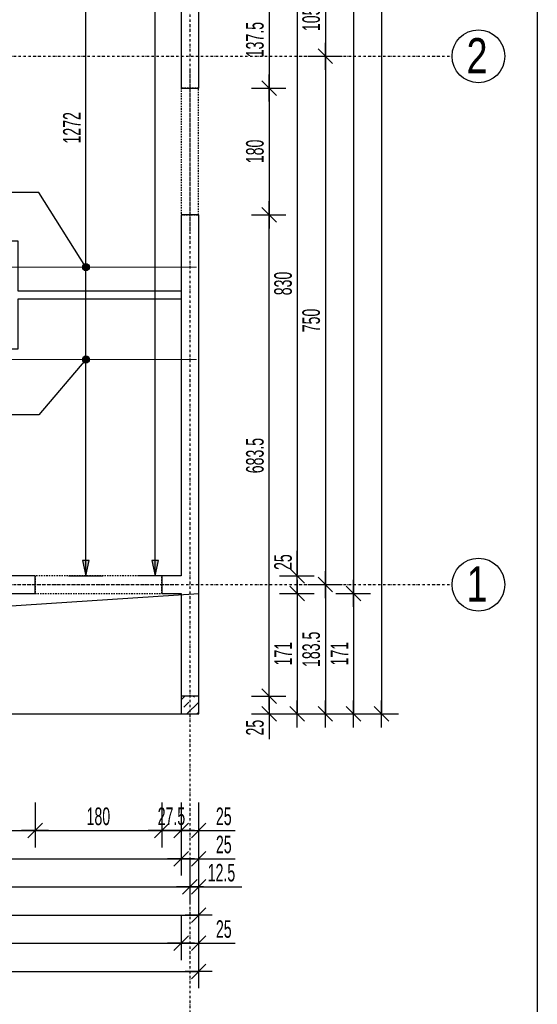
# Model space of a CAD drawing. Header units: millimetres. Extents: x 7622 to 25843, y -22705 to -15125.
# Tile 9 of 45: x 10463 to 11199, y -18250 to -16852. Entities that reach past the tile are written whole.
import ezdxf

# ---------------------------------------------------------------- set-up
doc = ezdxf.new("R2010")
doc.units = ezdxf.units.MM
doc.header["$LTSCALE"] = 10
doc.linetypes.add('MO', pattern=[0.7, 0.35, -0.17, 0.01, -0.17])
doc.linetypes.add('MP', pattern=[0.36, 0.2, -0.16])
doc.layers.add('BA_obw', color=230, linetype='Continuous', plot=False)
for name, color, linetype in [('BA_szr', 1, 'Continuous'), ('BA_wym', 1, 'Continuous'), ('BD_lpm', 1, 'MP'), ('BD_osm', 1, 'MO'), ('BD_txs', 2, 'Continuous'), ('BD_wic', 1, 'Continuous'), ('BD_wig', 3, 'Continuous'), ('BZ_odn', 1, 'Continuous'), ('BZ_P_wid', 3, 'Continuous')]:
    doc.layers.add(name, color=color, linetype=linetype)
doc.styles.add('BIKTS', font='bikromsw.shx', dxfattribs={"width": 0.8})
doc.styles.add('BIKWYM', font='bikromsw.shx', dxfattribs={"width": 0.6})
doc.dimstyles.new('BA_KP_100_cm', dxfattribs={"dimtxt": 25, "dimasz": 1.666667, "dimexe": 24, "dimexo": 0, "dimgap": 0, "dimtad": 0, "dimdec": 1, "dimrnd": 0.5, "dimzin": 9, "dimdsep": 46, "dimtxsty": 'BIKWYM', "dimblk": 'WYM-KR', "dimblk1": 'WYM-KP', "dimblk2": 'WYM-KP', "dimsah": 1, "dimcen": 0, "dimdle": 20, "dimclrd": 256, "dimclre": 256, "dimclrt": 7, "dimadec": 0, "dimazin": 0, "dimtfac": 0.033333, "dimtdec": 1, "dimtmove": 0, "dimatfit": 3, "dimldrblk": 'WYM-KP', "dimfxl": 1, "dimtvp": 0.8, "dimtolj": 1, "dimarcsym": 0})
doc.dimstyles.new('BA_KR_100_cm', dxfattribs={"dimtxt": 25, "dimasz": 1.666667, "dimexe": 24, "dimexo": 0, "dimgap": 0, "dimtad": 0, "dimdec": 1, "dimrnd": 0.5, "dimzin": 9, "dimdsep": 46, "dimtxsty": 'BIKWYM', "dimblk": 'WYM-KR', "dimcen": 0, "dimdle": 20, "dimclrd": 256, "dimclre": 256, "dimclrt": 2, "dimadec": 0, "dimazin": 0, "dimtfac": 0.033333, "dimtdec": 1, "dimtmove": 0, "dimatfit": 3, "dimldrblk": 'WYM-KR', "dimfxl": 25, "dimfxlon": 1, "dimtvp": 0.8, "dimtolj": 1, "dimarcsym": 0})
doc.dimstyles.new('BZ_ST_100_cm', dxfattribs={"dimtxt": 25, "dimasz": 1.666667, "dimexe": 24, "dimexo": 0, "dimgap": 0, "dimtad": 0, "dimdec": 1, "dimrnd": 0.5, "dimdsep": 46, "dimtxsty": 'BIKWYM', "dimblk": 'WYM-ST', "dimcen": 0, "dimdle": 20, "dimclrd": 256, "dimclre": 256, "dimclrt": 7, "dimadec": 0, "dimazin": 0, "dimtfac": 0.033333, "dimtdec": 1, "dimtix": 1, "dimtmove": 2, "dimatfit": 3, "dimldrblk": 'WYM-ST', "dimfxl": 25, "dimfxlon": 1, "dimtvp": 0.8, "dimtolj": 1, "dimtzin": 0, "dimarcsym": 0})

# ---------------------------------------------------------------- blocks, each defined once
blk = doc.blocks.new('WYM-KR')
at = {"linetype": 'ByBlock'}
blk.add_line((11.52, 0), (-11.52, 0), dxfattribs=at)
at = {"color": 7, "linetype": 'ByBlock'}
blk.add_line((6.24, 6.24), (-6.24, -6.24), dxfattribs=at)
blk = doc.blocks.new('*D89')
at = {"layer": 'BA_wym', "lineweight": -2}
for p, q in [((10275.2, -17962.8), (10275.2, -18026.8)), ((10485.2, -17962.8), (10485.2, -18026.8)), ((10276.9, -18002.8), (10483.5, -18002.8))]:
    blk.add_line(p, q, dxfattribs=at)
at = {"layer": 'Defpoints', "color": 0}
for p in [(10275.2, -17666.3), (10485.2, -17666.3), (10485.2, -18002.8)]:
    blk.add_point(p, dxfattribs=at)
at = {"layer": 'BA_wym', "lineweight": -2, "xscale": 1.666666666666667, "yscale": 1.666666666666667, "zscale": 1.666666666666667, "rotation": 180}
blk.add_blockref('WYM-KR', (10275.2, -18002.8), dxfattribs=at)
at = {"layer": 'BA_wym', "lineweight": -2, "xscale": 1.666666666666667, "yscale": 1.666666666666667, "zscale": 1.666666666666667}
blk.add_blockref('WYM-KR', (10485.2, -18002.8), dxfattribs=at)
at = {"layer": 'BA_wym', "color": 2, "insert": (10380.2, -17982.8), "char_height": 25, "attachment_point": 5, "style": 'BIKWYM'}
blk.add_mtext('\\A1;210', dxfattribs=at)
blk = doc.blocks.new('*D90')
at = {"layer": 'BA_wym', "lineweight": -2}
for p, q in [((10485.2, -17962.8), (10485.2, -18026.8)), ((10665.2, -17962.8), (10665.2, -18026.8)), ((10486.9, -18002.8), (10663.5, -18002.8))]:
    blk.add_line(p, q, dxfattribs=at)
at = {"layer": 'Defpoints', "color": 0}
for p in [(10485.2, -17666.3), (10665.2, -17666.3), (10665.2, -18002.8)]:
    blk.add_point(p, dxfattribs=at)
at = {"layer": 'BA_wym', "lineweight": -2, "xscale": 1.666666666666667, "yscale": 1.666666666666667, "zscale": 1.666666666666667, "rotation": 180}
blk.add_blockref('WYM-KR', (10485.2, -18002.8), dxfattribs=at)
at = {"layer": 'BA_wym', "lineweight": -2, "xscale": 1.666666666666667, "yscale": 1.666666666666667, "zscale": 1.666666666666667}
blk.add_blockref('WYM-KR', (10665.2, -18002.8), dxfattribs=at)
at = {"layer": 'BA_wym', "color": 2, "insert": (10575.2, -17982.8), "char_height": 25, "attachment_point": 5, "style": 'BIKWYM'}
blk.add_mtext('\\A1;180', dxfattribs=at)
blk = doc.blocks.new('*D91')
at = {"layer": 'BA_wym', "lineweight": -2}
for p, q in [((10665.2, -17962.8), (10665.2, -18026.8)), ((10692.7, -17962.8), (10692.7, -18026.8)), ((10663.5, -18002.8), (10661.9, -18002.8)), ((10665.2, -18002.8), (10692.7, -18002.8)), ((10694.4, -18002.8), (10696, -18002.8))]:
    blk.add_line(p, q, dxfattribs=at)
at = {"layer": 'Defpoints', "color": 0}
for p in [(10665.2, -17666.3), (10692.7, -17837.3), (10692.7, -18002.8)]:
    blk.add_point(p, dxfattribs=at)
at = {"layer": 'BA_wym', "lineweight": -2, "xscale": 1.666666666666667, "yscale": 1.666666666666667, "zscale": 1.666666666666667}
blk.add_blockref('WYM-KR', (10665.2, -18002.8), dxfattribs=at)
at = {"layer": 'BA_wym', "lineweight": -2, "xscale": 1.666666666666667, "yscale": 1.666666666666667, "zscale": 1.666666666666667, "rotation": 180}
blk.add_blockref('WYM-KR', (10692.7, -18002.8), dxfattribs=at)
at = {"layer": 'BA_wym', "color": 2, "insert": (10679, -17982.8), "char_height": 25, "attachment_point": 5, "style": 'BIKWYM'}
blk.add_mtext('\\A1;27.5', dxfattribs=at)
blk = doc.blocks.new('*D92')
at = {"layer": 'BA_wym', "lineweight": -2}
for p, q in [((10692.7, -17962.8), (10692.7, -18026.8)), ((10717.7, -17962.8), (10717.7, -18026.8)), ((10691, -18002.8), (10689.4, -18002.8)), ((10692.7, -18002.8), (10717.7, -18002.8)), ((10719.4, -18002.8), (10769.6, -18002.8))]:
    blk.add_line(p, q, dxfattribs=at)
at = {"layer": 'Defpoints', "color": 0}
for p in [(10692.7, -17837.3), (10717.7, -17837.3), (10717.7, -18002.8)]:
    blk.add_point(p, dxfattribs=at)
at = {"layer": 'BA_wym', "lineweight": -2, "xscale": 1.666666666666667, "yscale": 1.666666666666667, "zscale": 1.666666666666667}
blk.add_blockref('WYM-KR', (10692.7, -18002.8), dxfattribs=at)
at = {"layer": 'BA_wym', "lineweight": -2, "xscale": 1.666666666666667, "yscale": 1.666666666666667, "zscale": 1.666666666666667, "rotation": 180}
blk.add_blockref('WYM-KR', (10717.7, -18002.8), dxfattribs=at)
at = {"layer": 'BA_wym', "color": 2, "insert": (10753.4, -17982.8), "char_height": 25, "attachment_point": 5, "style": 'BIKWYM'}
blk.add_mtext('\\A1;25', dxfattribs=at)
blk = doc.blocks.new('*D100')
at = {"layer": 'BA_wym', "lineweight": -2}
for p, q in [((10027.7, -18002.8), (10027.7, -18066.8)), ((10692.7, -18002.8), (10692.7, -18066.8)), ((10029.4, -18042.8), (10691, -18042.8))]:
    blk.add_line(p, q, dxfattribs=at)
at = {"layer": 'Defpoints', "color": 0}
for p in [(10027.7, -17641.3), (10692.7, -17837.3), (10692.7, -18042.8)]:
    blk.add_point(p, dxfattribs=at)
at = {"layer": 'BA_wym', "lineweight": -2, "xscale": 1.666666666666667, "yscale": 1.666666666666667, "zscale": 1.666666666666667, "rotation": 180}
blk.add_blockref('WYM-KR', (10027.7, -18042.8), dxfattribs=at)
at = {"layer": 'BA_wym', "lineweight": -2, "xscale": 1.666666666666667, "yscale": 1.666666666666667, "zscale": 1.666666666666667}
blk.add_blockref('WYM-KR', (10692.7, -18042.8), dxfattribs=at)
at = {"layer": 'BA_wym', "color": 2, "insert": (10360.2, -18022.8), "char_height": 25, "attachment_point": 5, "style": 'BIKWYM'}
blk.add_mtext('\\A1;665', dxfattribs=at)
blk = doc.blocks.new('*D101')
at = {"layer": 'BA_wym', "lineweight": -2}
for p, q in [((10692.7, -18002.8), (10692.7, -18066.8)), ((10717.7, -18002.8), (10717.7, -18066.8)), ((10691, -18042.8), (10689.4, -18042.8)), ((10692.7, -18042.8), (10717.7, -18042.8)), ((10719.4, -18042.8), (10769.6, -18042.8))]:
    blk.add_line(p, q, dxfattribs=at)
at = {"layer": 'Defpoints', "color": 0}
for p in [(10692.7, -17837.3), (10717.7, -17837.3), (10717.7, -18042.8)]:
    blk.add_point(p, dxfattribs=at)
at = {"layer": 'BA_wym', "lineweight": -2, "xscale": 1.666666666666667, "yscale": 1.666666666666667, "zscale": 1.666666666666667}
blk.add_blockref('WYM-KR', (10692.7, -18042.8), dxfattribs=at)
at = {"layer": 'BA_wym', "lineweight": -2, "xscale": 1.666666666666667, "yscale": 1.666666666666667, "zscale": 1.666666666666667, "rotation": 180}
blk.add_blockref('WYM-KR', (10717.7, -18042.8), dxfattribs=at)
at = {"layer": 'BA_wym', "color": 2, "insert": (10753.4, -18022.8), "char_height": 25, "attachment_point": 5, "style": 'BIKWYM'}
blk.add_mtext('\\A1;25', dxfattribs=at)
blk = doc.blocks.new('*D108')
at = {"layer": 'BA_wym', "lineweight": -2}
for p, q in [((10165.2, -18042.8), (10165.2, -18106.8)), ((10705.2, -18042.8), (10705.2, -18106.8)), ((10166.9, -18082.8), (10703.5, -18082.8))]:
    blk.add_line(p, q, dxfattribs=at)
at = {"layer": 'Defpoints', "color": 0}
for p in [(10165.2, -17666.5), (10705.2, -17670.5), (10705.2, -18082.8)]:
    blk.add_point(p, dxfattribs=at)
at = {"layer": 'BA_wym', "lineweight": -2, "xscale": 1.666666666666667, "yscale": 1.666666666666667, "zscale": 1.666666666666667, "rotation": 180}
blk.add_blockref('WYM-KR', (10165.2, -18082.8), dxfattribs=at)
at = {"layer": 'BA_wym', "lineweight": -2, "xscale": 1.666666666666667, "yscale": 1.666666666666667, "zscale": 1.666666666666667}
blk.add_blockref('WYM-KR', (10705.2, -18082.8), dxfattribs=at)
at = {"layer": 'BA_wym', "color": 2, "insert": (10435.2, -18062.8), "char_height": 25, "attachment_point": 5, "style": 'BIKWYM'}
blk.add_mtext('\\A1;540', dxfattribs=at)
blk = doc.blocks.new('*D109')
at = {"layer": 'BA_wym', "lineweight": -2}
for p, q in [((10705.2, -18042.8), (10705.2, -18106.8)), ((10717.7, -18042.8), (10717.7, -18106.8)), ((10703.5, -18082.8), (10701.9, -18082.8)), ((10705.2, -18082.8), (10717.7, -18082.8)), ((10719.4, -18082.8), (10779.1, -18082.8))]:
    blk.add_line(p, q, dxfattribs=at)
at = {"layer": 'Defpoints', "color": 0}
for p in [(10705.2, -17564.7), (10717.7, -17837.3), (10717.7, -18082.8)]:
    blk.add_point(p, dxfattribs=at)
at = {"layer": 'BA_wym', "lineweight": -2, "xscale": 1.666666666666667, "yscale": 1.666666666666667, "zscale": 1.666666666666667}
blk.add_blockref('WYM-KR', (10705.2, -18082.8), dxfattribs=at)
at = {"layer": 'BA_wym', "lineweight": -2, "xscale": 1.666666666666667, "yscale": 1.666666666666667, "zscale": 1.666666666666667, "rotation": 180}
blk.add_blockref('WYM-KR', (10717.7, -18082.8), dxfattribs=at)
at = {"layer": 'BA_wym', "color": 2, "insert": (10750.1, -18062.8), "char_height": 25, "attachment_point": 5, "style": 'BIKWYM'}
blk.add_mtext('\\A1;12.5', dxfattribs=at)
blk = doc.blocks.new('*D113')
at = {"layer": 'BA_wym', "lineweight": -2}
for p, q in [((10015.2, -18082.8), (10015.2, -18146.8)), ((10717.7, -18082.8), (10717.7, -18146.8)), ((10016.9, -18122.8), (10716, -18122.8))]:
    blk.add_line(p, q, dxfattribs=at)
at = {"layer": 'Defpoints', "color": 0}
for p in [(10015.2, -17800.3), (10717.7, -17837.3), (10717.7, -18122.8)]:
    blk.add_point(p, dxfattribs=at)
at = {"layer": 'BA_wym', "lineweight": -2, "xscale": 1.666666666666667, "yscale": 1.666666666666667, "zscale": 1.666666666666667, "rotation": 180}
blk.add_blockref('WYM-KR', (10015.2, -18122.8), dxfattribs=at)
at = {"layer": 'BA_wym', "lineweight": -2, "xscale": 1.666666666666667, "yscale": 1.666666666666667, "zscale": 1.666666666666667}
blk.add_blockref('WYM-KR', (10717.7, -18122.8), dxfattribs=at)
at = {"layer": 'BA_wym', "color": 2, "insert": (10366.5, -18102.8), "char_height": 25, "attachment_point": 5, "style": 'BIKWYM'}
blk.add_mtext('\\A1;702.5', dxfattribs=at)
blk = doc.blocks.new('*D115')
at = {"layer": 'BA_wym', "lineweight": -2}
for p, q in [((8137.7, -18122.8), (8137.7, -18186.8)), ((10692.7, -18122.8), (10692.7, -18186.8)), ((8139.4, -18162.8), (10691, -18162.8))]:
    blk.add_line(p, q, dxfattribs=at)
at = {"layer": 'Defpoints', "color": 0}
for p in [(8137.7, -17837.3), (10692.7, -17837.3), (10692.7, -18162.8)]:
    blk.add_point(p, dxfattribs=at)
at = {"layer": 'BA_wym', "lineweight": -2, "xscale": 1.666666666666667, "yscale": 1.666666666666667, "zscale": 1.666666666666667, "rotation": 180}
blk.add_blockref('WYM-KR', (8137.7, -18162.8), dxfattribs=at)
at = {"layer": 'BA_wym', "lineweight": -2, "xscale": 1.666666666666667, "yscale": 1.666666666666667, "zscale": 1.666666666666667}
blk.add_blockref('WYM-KR', (10692.7, -18162.8), dxfattribs=at)
at = {"layer": 'BA_wym', "color": 2, "insert": (9415.2, -18142.8), "char_height": 25, "attachment_point": 5, "style": 'BIKWYM'}
blk.add_mtext('\\A1;2555', dxfattribs=at)
blk = doc.blocks.new('*D116')
at = {"layer": 'BA_wym', "lineweight": -2}
for p, q in [((10692.7, -18122.8), (10692.7, -18186.8)), ((10717.7, -18122.8), (10717.7, -18186.8)), ((10691, -18162.8), (10689.4, -18162.8)), ((10692.7, -18162.8), (10717.7, -18162.8)), ((10719.4, -18162.8), (10769.6, -18162.8))]:
    blk.add_line(p, q, dxfattribs=at)
at = {"layer": 'Defpoints', "color": 0}
for p in [(10692.7, -17837.3), (10717.7, -17837.3), (10717.7, -18162.8)]:
    blk.add_point(p, dxfattribs=at)
at = {"layer": 'BA_wym', "lineweight": -2, "xscale": 1.666666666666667, "yscale": 1.666666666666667, "zscale": 1.666666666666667}
blk.add_blockref('WYM-KR', (10692.7, -18162.8), dxfattribs=at)
at = {"layer": 'BA_wym', "lineweight": -2, "xscale": 1.666666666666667, "yscale": 1.666666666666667, "zscale": 1.666666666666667, "rotation": 180}
blk.add_blockref('WYM-KR', (10717.7, -18162.8), dxfattribs=at)
at = {"layer": 'BA_wym', "color": 2, "insert": (10753.4, -18142.8), "char_height": 25, "attachment_point": 5, "style": 'BIKWYM'}
blk.add_mtext('\\A1;25', dxfattribs=at)
blk = doc.blocks.new('*D117')
at = {"layer": 'BA_wym', "lineweight": -2}
for p, q in [((8112.7, -18162.8), (8112.7, -18226.8)), ((10717.7, -18162.8), (10717.7, -18226.8)), ((8114.4, -18202.8), (10716, -18202.8))]:
    blk.add_line(p, q, dxfattribs=at)
at = {"layer": 'Defpoints', "color": 0}
for p in [(8112.7, -17837.3), (10717.7, -17837.3), (10717.7, -18202.8)]:
    blk.add_point(p, dxfattribs=at)
at = {"layer": 'BA_wym', "lineweight": -2, "xscale": 1.666666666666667, "yscale": 1.666666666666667, "zscale": 1.666666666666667, "rotation": 180}
blk.add_blockref('WYM-KR', (8112.7, -18202.8), dxfattribs=at)
at = {"layer": 'BA_wym', "lineweight": -2, "xscale": 1.666666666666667, "yscale": 1.666666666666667, "zscale": 1.666666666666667}
blk.add_blockref('WYM-KR', (10717.7, -18202.8), dxfattribs=at)
at = {"layer": 'BA_wym', "color": 2, "insert": (9415.2, -18182.8), "char_height": 25, "attachment_point": 5, "style": 'BIKWYM'}
blk.add_mtext('\\A1;2605', dxfattribs=at)
blk = doc.blocks.new('*D152')
at = {"layer": 'BA_wym', "lineweight": -2}
for p, q in [((10792.7, -16811.3), (10841.7, -16811.3)), ((10817.7, -16813), (10817.7, -16947.1)), ((10792.7, -16948.8), (10841.7, -16948.8))]:
    blk.add_line(p, q, dxfattribs=at)
at = {"layer": 'Defpoints', "color": 0}
for p in [(10777.7, -16811.3), (10777.7, -16948.8), (10817.7, -16948.8)]:
    blk.add_point(p, dxfattribs=at)
at = {"layer": 'BA_wym', "lineweight": -2, "xscale": 1.666666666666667, "yscale": 1.666666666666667, "zscale": 1.666666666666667}
for p, rotation in [((10817.7, -16811.3), 90), ((10817.7, -16948.8), 270)]:
    blk.add_blockref('WYM-KR', p, dxfattribs=dict(at, rotation=rotation))
at = {"layer": 'BA_wym', "color": 2, "insert": (10797.7, -16880.1), "char_height": 25, "attachment_point": 5, "rotation": 90, "style": 'BIKWYM'}
blk.add_mtext('\\A1;137.5', dxfattribs=at)
blk = doc.blocks.new('*D153')
at = {"layer": 'BA_wym', "lineweight": -2}
for p, q in [((10792.7, -16948.8), (10841.7, -16948.8)), ((10817.7, -16950.5), (10817.7, -17127.1)), ((10792.7, -17128.8), (10841.7, -17128.8))]:
    blk.add_line(p, q, dxfattribs=at)
at = {"layer": 'Defpoints', "color": 0}
for p in [(10777.7, -16948.8), (10777.7, -17128.8), (10817.7, -17128.8)]:
    blk.add_point(p, dxfattribs=at)
at = {"layer": 'BA_wym', "lineweight": -2, "xscale": 1.666666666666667, "yscale": 1.666666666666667, "zscale": 1.666666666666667}
for p, rotation in [((10817.7, -16948.8), 90), ((10817.7, -17128.8), 270)]:
    blk.add_blockref('WYM-KR', p, dxfattribs=dict(at, rotation=rotation))
at = {"layer": 'BA_wym', "color": 2, "insert": (10797.7, -17038.8), "char_height": 25, "attachment_point": 5, "rotation": 90, "style": 'BIKWYM'}
blk.add_mtext('\\A1;180', dxfattribs=at)
blk = doc.blocks.new('*D154')
at = {"layer": 'BA_wym', "lineweight": -2}
for p, q in [((10792.7, -17128.8), (10841.7, -17128.8)), ((10817.7, -17810.6), (10817.7, -17130.5)), ((10792.7, -17812.3), (10841.7, -17812.3))]:
    blk.add_line(p, q, dxfattribs=at)
at = {"layer": 'Defpoints', "color": 0}
for p in [(10777.7, -17128.8), (10817.7, -17128.8), (10777.7, -17812.3)]:
    blk.add_point(p, dxfattribs=at)
at = {"layer": 'BA_wym', "lineweight": -2, "xscale": 1.666666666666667, "yscale": 1.666666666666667, "zscale": 1.666666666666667}
for p, rotation in [((10817.7, -17128.8), 90), ((10817.7, -17812.3), 270)]:
    blk.add_blockref('WYM-KR', p, dxfattribs=dict(at, rotation=rotation))
at = {"layer": 'BA_wym', "color": 2, "insert": (10797.7, -17470.6), "char_height": 25, "attachment_point": 5, "rotation": 90, "style": 'BIKWYM'}
blk.add_mtext('\\A1;683.5', dxfattribs=at)
blk = doc.blocks.new('*D155')
at = {"layer": 'BA_wym', "lineweight": -2}
for p, q in [((10792.7, -17812.3), (10841.7, -17812.3)), ((10817.7, -17810.6), (10817.7, -17809)), ((10817.7, -17812.3), (10817.7, -17837.3)), ((10792.7, -17837.3), (10841.7, -17837.3)), ((10817.7, -17839), (10817.7, -17873))]:
    blk.add_line(p, q, dxfattribs=at)
at = {"layer": 'Defpoints', "color": 0}
for p in [(10777.7, -17812.3), (10777.7, -17837.3), (10817.7, -17837.3)]:
    blk.add_point(p, dxfattribs=at)
at = {"layer": 'BA_wym', "lineweight": -2, "xscale": 1.666666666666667, "yscale": 1.666666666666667, "zscale": 1.666666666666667}
for p, rotation in [((10817.7, -17812.3), 270), ((10817.7, -17837.3), 90)]:
    blk.add_blockref('WYM-KR', p, dxfattribs=dict(at, rotation=rotation))
at = {"layer": 'BA_wym', "color": 2, "insert": (10797.7, -17856.8), "char_height": 25, "attachment_point": 5, "rotation": 90, "style": 'BIKWYM'}
blk.add_mtext('\\A1;25', dxfattribs=at)
blk = doc.blocks.new('*D159')
at = {"layer": 'BA_wym', "lineweight": -2}
for p, q in [((10832.7, -16811.3), (10881.7, -16811.3)), ((10857.7, -16813), (10857.7, -17639.6)), ((10832.7, -17641.3), (10881.7, -17641.3))]:
    blk.add_line(p, q, dxfattribs=at)
at = {"layer": 'Defpoints', "color": 0}
for p in [(10817.7, -16811.3), (10817.7, -17641.3), (10857.7, -17641.3)]:
    blk.add_point(p, dxfattribs=at)
at = {"layer": 'BA_wym', "lineweight": -2, "xscale": 1.666666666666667, "yscale": 1.666666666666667, "zscale": 1.666666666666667}
for p, rotation in [((10857.7, -16811.3), 90), ((10857.7, -17641.3), 270)]:
    blk.add_blockref('WYM-KR', p, dxfattribs=dict(at, rotation=rotation))
at = {"layer": 'BA_wym', "color": 2, "insert": (10837.7, -17226.3), "char_height": 25, "attachment_point": 5, "rotation": 90, "style": 'BIKWYM'}
blk.add_mtext('\\A1;830', dxfattribs=at)
blk = doc.blocks.new('*D160')
at = {"layer": 'BA_wym', "lineweight": -2}
for p, q in [((10857.7, -17639.6), (10857.7, -17605.6)), ((10832.7, -17641.3), (10881.7, -17641.3)), ((10857.7, -17666.3), (10857.7, -17641.3)), ((10832.7, -17666.3), (10881.7, -17666.3)), ((10857.7, -17668), (10857.7, -17669.6))]:
    blk.add_line(p, q, dxfattribs=at)
at = {"layer": 'Defpoints', "color": 0}
for p in [(10817.7, -17641.3), (10857.7, -17641.3), (10817.7, -17666.3)]:
    blk.add_point(p, dxfattribs=at)
at = {"layer": 'BA_wym', "lineweight": -2, "xscale": 1.666666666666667, "yscale": 1.666666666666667, "zscale": 1.666666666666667}
for p, rotation in [((10857.7, -17641.3), 270), ((10857.7, -17666.3), 90)]:
    blk.add_blockref('WYM-KR', p, dxfattribs=dict(at, rotation=rotation))
at = {"layer": 'BA_wym', "color": 2, "insert": (10837.7, -17621.8), "char_height": 25, "attachment_point": 5, "rotation": 90, "style": 'BIKWYM'}
blk.add_mtext('\\A1;25', dxfattribs=at)
blk = doc.blocks.new('*D161')
at = {"layer": 'BA_wym', "lineweight": -2}
for p, q in [((10832.7, -17666.3), (10881.7, -17666.3)), ((10857.7, -17668), (10857.7, -17835.6)), ((10832.7, -17837.3), (10881.7, -17837.3))]:
    blk.add_line(p, q, dxfattribs=at)
at = {"layer": 'Defpoints', "color": 0}
for p in [(10817.7, -17666.3), (10817.7, -17837.3), (10857.7, -17837.3)]:
    blk.add_point(p, dxfattribs=at)
at = {"layer": 'BA_wym', "lineweight": -2, "xscale": 1.666666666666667, "yscale": 1.666666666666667, "zscale": 1.666666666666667}
for p, rotation in [((10857.7, -17666.3), 90), ((10857.7, -17837.3), 270)]:
    blk.add_blockref('WYM-KR', p, dxfattribs=dict(at, rotation=rotation))
at = {"layer": 'BA_wym', "color": 2, "insert": (10837.7, -17751.8), "char_height": 25, "attachment_point": 5, "rotation": 90, "style": 'BIKWYM'}
blk.add_mtext('\\A1;171', dxfattribs=at)
blk = doc.blocks.new('*D165')
at = {"layer": 'BA_wym', "lineweight": -2}
for p, q in [((10872.7, -16798.8), (10921.7, -16798.8)), ((10897.7, -16800.5), (10897.7, -16902.1)), ((10872.7, -16903.8), (10921.7, -16903.8))]:
    blk.add_line(p, q, dxfattribs=at)
at = {"layer": 'Defpoints', "color": 0}
for p in [(10857.7, -16798.8), (10857.7, -16903.8), (10897.7, -16903.8)]:
    blk.add_point(p, dxfattribs=at)
at = {"layer": 'BA_wym', "lineweight": -2, "xscale": 1.666666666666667, "yscale": 1.666666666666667, "zscale": 1.666666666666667}
for p, rotation in [((10897.7, -16798.8), 90), ((10897.7, -16903.8), 270)]:
    blk.add_blockref('WYM-KR', p, dxfattribs=dict(at, rotation=rotation))
at = {"layer": 'BA_wym', "color": 2, "insert": (10877.7, -16851.3), "char_height": 25, "attachment_point": 5, "rotation": 90, "style": 'BIKWYM'}
blk.add_mtext('\\A1;105', dxfattribs=at)
blk = doc.blocks.new('*D166')
at = {"layer": 'BA_wym', "lineweight": -2}
for p, q in [((10872.7, -16903.8), (10921.7, -16903.8)), ((10897.7, -16905.5), (10897.7, -17652.1)), ((10872.7, -17653.8), (10921.7, -17653.8))]:
    blk.add_line(p, q, dxfattribs=at)
at = {"layer": 'Defpoints', "color": 0}
for p in [(10857.7, -16903.8), (10857.7, -17653.8), (10897.7, -17653.8)]:
    blk.add_point(p, dxfattribs=at)
at = {"layer": 'BA_wym', "lineweight": -2, "xscale": 1.666666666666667, "yscale": 1.666666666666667, "zscale": 1.666666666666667}
for p, rotation in [((10897.7, -16903.8), 90), ((10897.7, -17653.8), 270)]:
    blk.add_blockref('WYM-KR', p, dxfattribs=dict(at, rotation=rotation))
at = {"layer": 'BA_wym', "color": 2, "insert": (10877.7, -17278.8), "char_height": 25, "attachment_point": 5, "rotation": 90, "style": 'BIKWYM'}
blk.add_mtext('\\A1;750', dxfattribs=at)
blk = doc.blocks.new('*D167')
at = {"layer": 'BA_wym', "lineweight": -2}
for p, q in [((10872.7, -17653.8), (10921.7, -17653.8)), ((10897.7, -17655.5), (10897.7, -17835.6)), ((10872.7, -17837.3), (10921.7, -17837.3))]:
    blk.add_line(p, q, dxfattribs=at)
at = {"layer": 'Defpoints', "color": 0}
for p in [(10857.7, -17653.8), (10857.7, -17837.3), (10897.7, -17837.3)]:
    blk.add_point(p, dxfattribs=at)
at = {"layer": 'BA_wym', "lineweight": -2, "xscale": 1.666666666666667, "yscale": 1.666666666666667, "zscale": 1.666666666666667}
for p, rotation in [((10897.7, -17653.8), 90), ((10897.7, -17837.3), 270)]:
    blk.add_blockref('WYM-KR', p, dxfattribs=dict(at, rotation=rotation))
at = {"layer": 'BA_wym', "color": 2, "insert": (10877.7, -17745.6), "char_height": 25, "attachment_point": 5, "rotation": 90, "style": 'BIKWYM'}
blk.add_mtext('\\A1;183.5', dxfattribs=at)
blk = doc.blocks.new('*D169')
at = {"layer": 'BA_wym', "lineweight": -2}
for p, q in [((10912.7, -15841.3), (10961.7, -15841.3)), ((10937.7, -15843), (10937.7, -17664.6)), ((10912.7, -17666.3), (10961.7, -17666.3))]:
    blk.add_line(p, q, dxfattribs=at)
at = {"layer": 'Defpoints', "color": 0}
for p in [(10897.7, -15841.3), (10897.7, -17666.3), (10937.7, -17666.3)]:
    blk.add_point(p, dxfattribs=at)
at = {"layer": 'BA_wym', "lineweight": -2, "xscale": 1.666666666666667, "yscale": 1.666666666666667, "zscale": 1.666666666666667}
for p, rotation in [((10937.7, -15841.3), 90), ((10937.7, -17666.3), 270)]:
    blk.add_blockref('WYM-KR', p, dxfattribs=dict(at, rotation=rotation))
at = {"layer": 'BA_wym', "color": 2, "insert": (10917.7, -16753.8), "char_height": 25, "attachment_point": 5, "rotation": 90, "style": 'BIKWYM'}
blk.add_mtext('\\A1;1825', dxfattribs=at)
blk = doc.blocks.new('*D170')
at = {"layer": 'BA_wym', "lineweight": -2}
for p, q in [((10912.7, -17666.3), (10961.7, -17666.3)), ((10937.7, -17668), (10937.7, -17835.6)), ((10912.7, -17837.3), (10961.7, -17837.3))]:
    blk.add_line(p, q, dxfattribs=at)
at = {"layer": 'Defpoints', "color": 0}
for p in [(10897.7, -17666.3), (10897.7, -17837.3), (10937.7, -17837.3)]:
    blk.add_point(p, dxfattribs=at)
at = {"layer": 'BA_wym', "lineweight": -2, "xscale": 1.666666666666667, "yscale": 1.666666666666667, "zscale": 1.666666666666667}
for p, rotation in [((10937.7, -17666.3), 90), ((10937.7, -17837.3), 270)]:
    blk.add_blockref('WYM-KR', p, dxfattribs=dict(at, rotation=rotation))
at = {"layer": 'BA_wym', "color": 2, "insert": (10917.7, -17751.8), "char_height": 25, "attachment_point": 5, "rotation": 90, "style": 'BIKWYM'}
blk.add_mtext('\\A1;171', dxfattribs=at)
blk = doc.blocks.new('*D171')
at = {"layer": 'BA_wym', "lineweight": -2}
for p, q in [((10952.7, -15790.3), (11001.7, -15790.3)), ((10977.7, -15792), (10977.7, -17835.6)), ((10952.7, -17837.3), (11001.7, -17837.3))]:
    blk.add_line(p, q, dxfattribs=at)
at = {"layer": 'Defpoints', "color": 0}
for p in [(10937.7, -15790.3), (10937.7, -17837.3), (10977.7, -17837.3)]:
    blk.add_point(p, dxfattribs=at)
at = {"layer": 'BA_wym', "lineweight": -2, "xscale": 1.666666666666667, "yscale": 1.666666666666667, "zscale": 1.666666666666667}
for p, rotation in [((10977.7, -15790.3), 90), ((10977.7, -17837.3), 270)]:
    blk.add_blockref('WYM-KR', p, dxfattribs=dict(at, rotation=rotation))
at = {"layer": 'BA_wym', "color": 2, "insert": (10957.7, -16813.8), "char_height": 25, "attachment_point": 5, "rotation": 90, "style": 'BIKWYM'}
blk.add_mtext('\\A1;2047', dxfattribs=at)
blk = doc.blocks.new('WYM-ST')
blk.add_hatch(color=256).paths.add_polyline_path([(-13, 2.88), (0, 0), (-13, -2.88)])
blk.add_lwpolyline([(0, 0), (-13, 2.88), (-13, -2.88), (0, 0)])
blk = doc.blocks.new('*D176')
at = {"layer": 'BA_wym', "lineweight": -2}
for p, q in [((10532.5, -16369.3), (10581.5, -16369.3)), ((10557.5, -17639.6), (10557.5, -16371)), ((10532.5, -17641.3), (10581.5, -17641.3))]:
    blk.add_line(p, q, dxfattribs=at)
at = {"layer": 'Defpoints', "color": 0}
for p in [(9402.7, -16369.3), (10557.5, -16369.3), (10384.5, -17641.3)]:
    blk.add_point(p, dxfattribs=at)
at = {"layer": 'BA_wym', "lineweight": -2, "xscale": 1.666666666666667, "yscale": 1.666666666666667, "zscale": 1.666666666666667}
for p, rotation in [((10557.5, -16369.3), 90), ((10557.5, -17641.3), 270)]:
    blk.add_blockref('WYM-ST', p, dxfattribs=dict(at, rotation=rotation))
at = {"layer": 'BA_wym', "color": 7, "insert": (10537.5, -17005.3), "char_height": 25, "attachment_point": 5, "rotation": 90, "style": 'BIKWYM'}
blk.add_mtext('\\A1;1272', dxfattribs=at)
blk = doc.blocks.new('WYM-KP')
blk.add_hatch(color=256).paths.add_polyline_path([(3, 0, 1), (-3, 0, 1)])
blk.add_circle((0, 0), 3)
blk = doc.blocks.new('*D198')
at = {"layer": 'BA_wym', "lineweight": -2}
for p, q in [((10680.9, -15866.3), (10631.9, -15866.3)), ((10655.9, -17639.6), (10655.9, -15868)), ((10680.9, -17641.3), (10631.9, -17641.3))]:
    blk.add_line(p, q, dxfattribs=at)
at = {"layer": 'Defpoints', "color": 0}
for p in [(10655.9, -15866.3), (10692.7, -15866.3), (10692.7, -17641.3)]:
    blk.add_point(p, dxfattribs=at)
at = {"layer": 'BA_wym', "lineweight": -2, "xscale": 1.666666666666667, "yscale": 1.666666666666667, "zscale": 1.666666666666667}
for p, rotation in [((10655.9, -15866.3), 90), ((10655.9, -17641.3), 270)]:
    blk.add_blockref('WYM-ST', p, dxfattribs=dict(at, rotation=rotation))
at = {"layer": 'BA_wym', "color": 7, "insert": (10635.9, -16737.7), "char_height": 25, "attachment_point": 5, "rotation": 90, "style": 'BIKWYM'}
blk.add_mtext('\\A1;1775', dxfattribs=at)

msp = doc.modelspace()

# ---------------------------------------------------------------- hatches: boundary and pattern name
at = {"layer": 'BA_szr'}
h = msp.add_hatch(dxfattribs=at)
h.set_pattern_fill('BIK_ZELBET', color=256, scale=100, angle=45, pattern_type=2)
h.set_pattern_definition([(45, (-921.071, -18881.161), (-14.142136, 14.142136), []), (45, (-928.142, -18874.09), (-14.142136, 14.142136), [10, -10])])
h.paths.add_polyline_path([(10692.71, -17837.31), (10717.71, -17837.31), (10717.71, -17812.31), (10692.71, -17812.31)])

# ---------------------------------------------------------------- linework, layer by layer
at = {"layer": 'BA_obw'}
msp.add_lwpolyline([(7622.49, -15125.37), (11198.93, -15125.37), (11198.93, -18817.5), (7622.49, -18817.5)], close=True, dxfattribs=at)
at = {"layer": 'BD_lpm'}
for points in [[(10692.71, -17128.81), (10717.7, -17128.81), (10717.7, -16948.81), (10692.71, -16948.81)], [(10485.2, -17666.31), (10665.2, -17666.31), (10665.2, -17641.31), (10485.2, -17641.31)]]:
    msp.add_lwpolyline(points, close=True, dxfattribs=at)
at = {"layer": 'BD_osm', "color": 5}
for p, q in [((10705.21, -16923.81), (10705.21, -17153.81)), ((10460.2, -17653.81), (10690.2, -17653.81))]:
    msp.add_line(p, q, dxfattribs=at)
at = {"layer": 'BD_osm'}
for points in [[(10705.21, -15430.31), (10705.21, -18302.76)], [(7752.71, -16903.81), (11077.71, -16903.81)], [(7752.71, -17653.81), (11077.71, -17653.81)]]:
    msp.add_lwpolyline(points, dxfattribs=at)
at = {"layer": 'BD_wic', "color": 8}
msp.add_lwpolyline([(10692.71, -17248.32), (10460.7, -17248.32), (10460.7, -17319.32), (10449.2, -17319.32), (10449.2, -17165.82), (10460.7, -17165.82), (10460.7, -17236.82), (10692.71, -17236.82)], dxfattribs=at)
at = {"layer": 'BD_wic'}
for points in [[(8112.71, -17837.31), (10717.71, -17666.31)], [(8137.71, -17837.31), (10692.71, -17837.31)]]:
    msp.add_lwpolyline(points, dxfattribs=at)
for centre in [(11115.21, -16903.81), (11115.21, -17653.81)]:
    msp.add_circle(centre, 37.5, dxfattribs=at)
at = {"layer": 'BD_wig'}
for points in [[(10692.71, -16948.81), (10717.71, -16948.81), (10717.71, -16688.81), (10692.71, -16688.81), (10692.71, -16786.31), (10177.71, -16786.31), (10177.71, -16681.31), (10141.71, -16681.31), (10141.71, -16706.31), (10152.71, -16706.31), (10152.71, -16891.31), (10141.71, -16891.31), (10141.71, -16916.31), (10177.71, -16916.31), (10177.71, -16811.31), (10692.71, -16811.31), (10692.71, -16948.81)], [(10692.71, -17837.31), (10717.71, -17837.31), (10717.71, -17128.81), (10692.71, -17128.81), (10692.71, -17641.31), (10665.2, -17641.31), (10665.2, -17666.31), (10692.71, -17666.31), (10692.71, -17837.31)]]:
    msp.add_lwpolyline(points, dxfattribs=at)
for points in [[(10275.2, -17666.31), (10485.2, -17666.31), (10485.2, -17641.31), (10275.2, -17641.31)], [(10692.71, -17837.31), (10717.71, -17837.31), (10717.71, -17812.31), (10692.71, -17812.31)]]:
    msp.add_lwpolyline(points, close=True, dxfattribs=at)
at = {"layer": 'BZ_P_wid', "const_width": 1.2}
for points in [[(10714.71, -17203.11), (9734.71, -17203.11)], [(9634.71, -17334.16), (10714.71, -17334.16)]]:
    msp.add_lwpolyline(points, dxfattribs=at)

# ---------------------------------------------------------------- texts
at = {"layer": 'BD_txs', "style": 'BIKTS', "width": 0.8}
for s, p in [('2', (11098.39, -16927.87)), ('1', (11098.39, -17677.87))]:
    msp.add_text(s, height=50, dxfattribs=at).set_placement(p)

# ---------------------------------------------------------------- dimensions: what is measured, and where the dimension line sits
at = {"layer": 'BA_wym'}
for base, p1, p2, dimstyle, override, picture, middle in [((10977.71, -17837.31), (10937.71, -15790.31), (10937.71, -17837.31), 'BA_KR_100_cm', {"dimatfit": 1}, '*D171', (10957.71, -16813.81)), ((10937.71, -17666.31), (10897.71, -15841.31), (10897.71, -17666.31), 'BA_KR_100_cm', {"dimatfit": 1}, '*D169', (10917.71, -16753.81)), ((10557.51, -16369.31), (10384.49, -17641.31), (9402.71, -16369.31), 'BZ_ST_100_cm', {"dimrnd": 1, "dimblk": 'WYM-ST'}, '*D176', (10537.51, -17005.31)), ((10897.71, -16903.81), (10857.71, -16798.81), (10857.71, -16903.81), 'BA_KR_100_cm', {"dimatfit": 1}, '*D165', (10877.71, -16851.31)), ((10817.71, -16948.81), (10777.71, -16811.31), (10777.71, -16948.81), 'BA_KR_100_cm', {"dimatfit": 1}, '*D152', (10797.71, -16880.06)), ((10857.71, -17641.31), (10817.71, -16811.31), (10817.71, -17641.31), 'BA_KR_100_cm', {"dimatfit": 1}, '*D159', (10837.71, -17226.31)), ((10897.71, -17653.81), (10857.71, -16903.81), (10857.71, -17653.81), 'BA_KR_100_cm', {"dimatfit": 1}, '*D166', (10877.71, -17278.81)), ((10817.71, -17128.81), (10777.71, -16948.81), (10777.71, -17128.81), 'BA_KR_100_cm', {"dimatfit": 1}, '*D153', (10797.71, -17038.81)), ((10817.71, -17128.81), (10777.71, -17812.31), (10777.71, -17128.81), 'BA_KR_100_cm', {"dimatfit": 1}, '*D154', (10797.71, -17470.56)), ((10857.71, -17641.31), (10817.71, -17666.31), (10817.71, -17641.31), 'BA_KR_100_cm', {"dimatfit": 1}, '*D160', (10837.71, -17621.79)), ((10897.71, -17837.31), (10857.71, -17653.81), (10857.71, -17837.31), 'BA_KR_100_cm', {"dimatfit": 1}, '*D167', (10877.71, -17745.56)), ((10857.71, -17837.31), (10817.71, -17666.31), (10817.71, -17837.31), 'BA_KR_100_cm', {"dimatfit": 1}, '*D161', (10837.71, -17751.81)), ((10937.71, -17837.31), (10897.71, -17666.31), (10897.71, -17837.31), 'BA_KR_100_cm', {"dimatfit": 1}, '*D170', (10917.71, -17751.81)), ((10817.71, -17837.31), (10777.71, -17812.31), (10777.71, -17837.31), 'BA_KR_100_cm', {"dimatfit": 1}, '*D155', (10797.71, -17856.83))]:
    dim = msp.add_linear_dim(base=base, p1=p1, p2=p2, angle=90, dimstyle=dimstyle, override=override, dxfattribs=at)
    dim.commit()
    dim.dimension.update_dxf_attribs({"geometry": picture, "text_midpoint": middle})
dim = msp.add_linear_dim(base=(10655.87, -15866.31), p1=(10692.71, -17641.31), p2=(10692.71, -15866.31), angle=90, dimstyle='BZ_ST_100_cm', override={"dimrnd": 1, "dimblk": 'WYM-ST'}, dxfattribs=at)
dim.commit()
dim.dimension.update_dxf_attribs({"geometry": '*D198', "text_midpoint": (10635.87, -16737.72), "dimtype": 160})
for base, p1, p2, override, picture, middle in [((10717.71, -18082.76), (10705.21, -17564.71), (10717.71, -17837.31), {"dimblk": 'WYM-KR', "dimatfit": 1, "dimfxl": 40}, '*D109', (10750.09, -18062.76)), ((10692.71, -18042.76), (10027.71, -17641.31), (10692.71, -17837.31), {"dimtmove": 1, "dimatfit": 1, "dimfxl": 40}, '*D100', (10360.21, -18022.76)), ((10705.21, -18082.76), (10165.21, -17666.51), (10705.21, -17670.48), {"dimtmove": 1, "dimatfit": 1, "dimfxl": 40}, '*D108', (10435.21, -18062.76)), ((10485.2, -18002.76), (10275.2, -17666.31), (10485.2, -17666.31), {"dimtmove": 1, "dimatfit": 1, "dimfxl": 40}, '*D89', (10380.2, -17982.76)), ((10665.2, -18002.76), (10485.2, -17666.31), (10665.2, -17666.31), {"dimtmove": 1, "dimatfit": 1, "dimfxl": 40}, '*D90', (10575.2, -17982.76)), ((10717.71, -18122.76), (10015.21, -17800.31), (10717.71, -17837.31), {"dimtmove": 1, "dimatfit": 1, "dimfxl": 40}, '*D113', (10366.46, -18102.76)), ((10717.71, -18202.76), (8112.71, -17837.31), (10717.71, -17837.31), {"dimatfit": 1, "dimfxl": 40}, '*D117', (9415.21, -18182.76)), ((10692.71, -18162.76), (8137.71, -17837.31), (10692.71, -17837.31), {"dimtmove": 1, "dimatfit": 1, "dimfxl": 40}, '*D115', (9415.21, -18142.76))]:
    dim = msp.add_linear_dim(base=base, p1=p1, p2=p2, dimstyle='BA_KR_100_cm', override=override, dxfattribs=at)
    dim.commit()
    dim.dimension.update_dxf_attribs({"geometry": picture, "text_midpoint": middle})
for base, p1, p2, picture, middle in [((10692.71, -18002.76), (10665.2, -17666.31), (10692.71, -17837.31), '*D91', (10678.95, -18002.76)), ((10717.71, -18002.76), (10692.71, -17837.31), (10717.71, -17837.31), '*D92', (10753.42, -18002.76)), ((10717.71, -18042.76), (10692.71, -17837.31), (10717.71, -17837.31), '*D101', (10753.42, -18042.76)), ((10717.71, -18162.76), (10692.71, -17837.31), (10717.71, -17837.31), '*D116', (10753.42, -18162.76))]:
    dim = msp.add_linear_dim(base=base, p1=p1, p2=p2, dimstyle='BA_KR_100_cm', override={"dimblk": 'WYM-KR', "dimatfit": 1, "dimfxl": 40}, dxfattribs=at)
    dim.commit()
    dim.dimension.update_dxf_attribs({"geometry": picture, "text_midpoint": middle, "dimtype": 160})

# ---------------------------------------------------------------- leaders
at = {"layer": 'BZ_odn'}
for points in [[(10557.51, -17203.11), (10490.58, -17096.98), (10335.34, -17096.98)], [(10557.51, -17334.16), (10490.58, -17412.52), (10335.34, -17412.52)]]:
    msp.add_leader(points, dimstyle='BA_KP_100_cm', dxfattribs=at)

doc.saveas('drawing.dxf')
